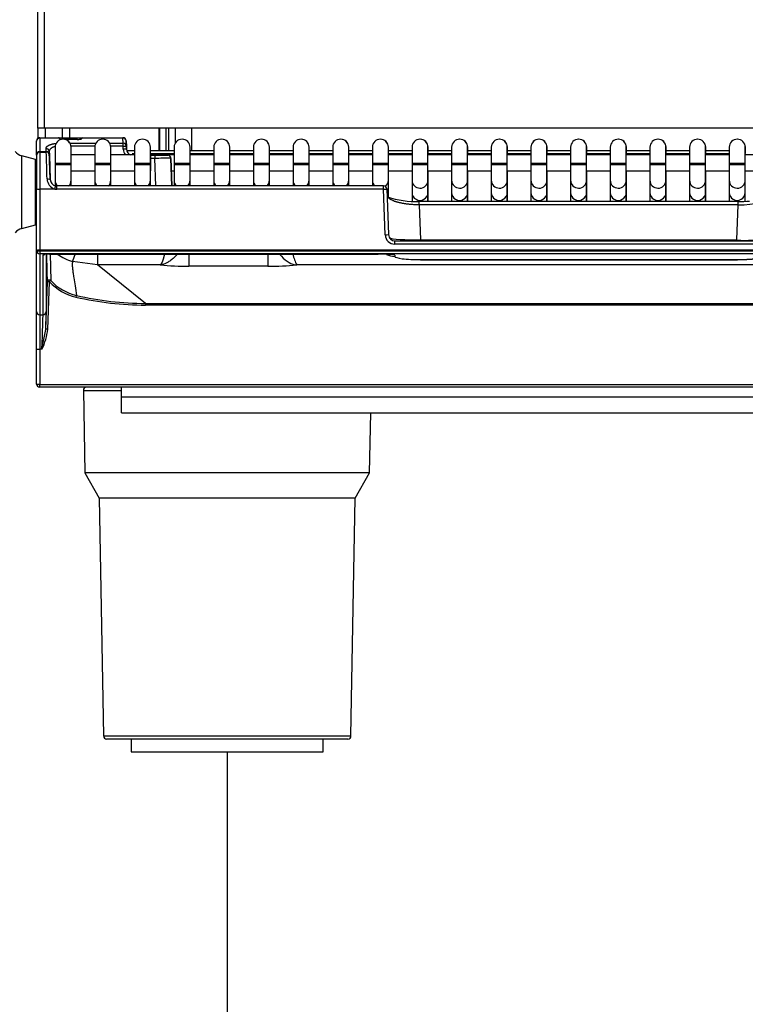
# Model space of a CAD drawing. Header units: millimetres. Extents: x -40 to 419, y 0 to 295.
# Tile 27 of 85: x 109 to 120, y 176 to 191. Entities that reach past the tile are written whole.
import ezdxf
from ezdxf.enums import TextEntityAlignment as Align

# ---------------------------------------------------------------- set-up
doc = ezdxf.new("R2010")
doc.units = ezdxf.units.MM
doc.layers.add('BW4C_TWINTOWER_H', color=7, linetype='Continuous')
doc.layers.add('Standard', color=7, linetype='Continuous')
doc.styles.add('SEACAD_Arial', font='arial.ttf')
doc.dimstyles.new('ISO_(mm)', dxfattribs={"dimtxt": 3, "dimasz": 3, "dimexe": 1.5, "dimexo": 0, "dimgap": 0.75, "dimtad": 1, "dimdec": 0, "dimlfac": 10, "dimtxsty": 'SEACAD_Arial', "dimblk1": '_SE_FILLED', "dimblk2": '_SE_FILLED', "dimsah": 1, "dimcen": 1.5, "dimadec": 0, "dimazin": 0, "dimtfac": 0.5, "dimtmove": 0, "dimatfit": 3, "dimfxl": 1, "dimarcsym": 0})

# ---------------------------------------------------------------- blocks, each defined once
blk = doc.blocks.new('SE1')
at = {"layer": 'BW4C_TWINTOWER_H', "color": 7, "linetype": 'Continuous'}
for p, q in [((109.106, 189.654), (109.106, 228.104)), ((109.206, 228.104), (109.206, 189.654)), ((109.106, 189.654), (109.106, 189.495)), ((109.206, 189.654), (109.106, 189.654)), ((125.746, 189.654), (109.206, 189.654)), ((109.226, 189.504), (109.226, 189.654)), ((109.486, 189.654), (109.486, 189.504)), ((109.606, 189.504), (109.606, 189.654)), ((110.998, 189.654), (110.998, 189.304)), ((111.006, 189.654), (111.006, 189.304)), ((111.114, 189.304), (111.114, 189.654)), ((111.156, 189.304), (111.156, 189.654)), ((111.256, 189.423), (111.256, 189.654)), ((111.506, 189.654), (111.506, 189.304)), ((109.136, 189.504), (109.43, 189.504)), ((109.136, 189.504), (109.136, 189.497)), ((109.136, 189.497), (109.136, 189.287)), ((109.43, 189.497), (109.136, 189.497)), ((109.43, 189.497), (109.43, 189.504)), ((109.43, 189.496), (109.43, 189.497)), ((109.455, 189.504), (109.49, 189.504)), ((109.49, 189.504), (109.722, 189.504)), ((109.501, 189.479), (109.5, 189.479)), ((109.721, 189.475), (109.534, 189.475)), ((109.721, 189.473), (109.541, 189.473)), ((109.721, 189.473), (109.722, 189.474)), ((109.722, 189.474), (109.721, 189.474)), ((109.722, 189.504), (109.802, 189.504)), ((109.722, 189.474), (109.722, 189.504)), ((109.802, 189.503), (109.8, 189.497)), ((110.437, 189.497), (109.8, 189.497)), ((109.802, 189.504), (110.437, 189.504)), ((109.802, 189.504), (109.802, 189.503)), ((110.121, 189.479), (110.12, 189.479)), ((110.187, 189.504), (110.187, 189.504)), ((110.437, 189.497), (110.437, 189.504)), ((110.44, 189.416), (110.437, 189.497)), ((110.741, 189.479), (110.74, 189.479)), ((111.361, 189.479), (111.36, 189.479)), ((111.981, 189.479), (111.98, 189.479)), ((112.601, 189.479), (112.6, 189.479)), ((113.221, 189.479), (113.22, 189.479)), ((113.841, 189.479), (113.84, 189.479)), ((114.461, 189.479), (114.46, 189.479)), ((115.081, 189.479), (115.08, 189.479)), ((115.701, 189.479), (115.7, 189.479)), ((116.321, 189.479), (116.32, 189.479)), ((116.941, 189.479), (116.94, 189.479)), ((117.561, 189.479), (117.56, 189.479)), ((118.181, 189.479), (118.18, 189.479)), ((118.801, 189.479), (118.8, 189.479)), ((119.421, 189.479), (119.42, 189.479)), ((120.041, 189.479), (120.04, 189.479)), ((109.086, 189.451), (109.086, 189.454)), ((109.086, 189.24), (109.086, 189.451)), ((109.237, 189.287), (109.235, 189.335)), ((109.375, 189.355), (109.375, 189.104)), ((109.609, 189.416), (110.012, 189.416)), ((109.996, 189.37), (109.625, 189.37)), ((109.995, 189.355), (109.995, 189.104)), ((110.229, 189.416), (110.44, 189.416)), ((110.44, 189.37), (110.245, 189.37)), ((110.44, 189.37), (110.44, 189.416)), ((110.44, 189.37), (110.49, 189.371)), ((110.442, 189.324), (110.44, 189.37)), ((110.492, 189.326), (110.442, 189.324)), ((110.487, 189.456), (110.487, 189.452)), ((110.487, 189.456), (110.487, 189.456)), ((110.492, 189.326), (110.487, 189.456)), ((110.487, 189.452), (110.49, 189.371)), ((110.49, 189.371), (110.492, 189.326)), ((110.492, 189.326), (110.492, 189.326)), ((110.615, 189.355), (110.615, 189.104)), ((110.866, 189.231), (110.866, 189.355)), ((111.235, 189.355), (111.235, 189.104)), ((111.486, 189.256), (111.486, 189.355)), ((111.855, 189.355), (111.855, 189.104)), ((112.106, 189.256), (112.106, 189.355)), ((112.475, 189.355), (112.475, 189.104)), ((112.726, 189.256), (112.726, 189.355)), ((113.095, 189.355), (113.095, 189.104)), ((113.346, 189.256), (113.346, 189.355)), ((113.715, 189.355), (113.715, 189.104)), ((113.966, 189.256), (113.966, 189.355)), ((114.335, 189.355), (114.335, 189.104)), ((114.586, 189.256), (114.586, 189.355)), ((114.955, 189.355), (114.955, 189.104)), ((115.206, 189.256), (115.206, 189.355)), ((115.575, 189.355), (115.575, 189.104)), ((115.826, 189.256), (115.826, 189.355)), ((116.195, 189.355), (116.195, 189.104)), ((116.446, 189.256), (116.446, 189.355)), ((116.815, 189.355), (116.815, 189.104)), ((117.066, 189.256), (117.066, 189.355)), ((117.435, 189.355), (117.435, 189.104)), ((117.686, 189.256), (117.686, 189.355)), ((118.055, 189.355), (118.055, 189.104)), ((118.306, 189.256), (118.306, 189.355)), ((118.675, 189.355), (118.675, 189.104)), ((118.926, 189.256), (118.926, 189.355)), ((119.295, 189.355), (119.295, 189.104)), ((119.546, 189.256), (119.546, 189.355)), ((119.915, 189.355), (119.915, 189.104)), ((120.166, 189.256), (120.166, 189.355)), ((108.854, 188.086), (108.854, 189.221)), ((109.069, 189.164), (108.854, 189.221)), ((109.069, 188.144), (109.069, 189.164)), ((109.086, 189.231), (109.086, 189.24)), ((109.136, 189.287), (109.136, 189.279)), ((109.136, 189.287), (109.237, 189.287)), ((109.135, 189.279), (109.237, 189.279)), ((109.237, 189.279), (109.237, 189.287)), ((109.237, 189.279), (109.237, 189.279)), ((109.285, 189.291), (109.287, 189.242)), ((109.301, 188.848), (109.285, 189.291)), ((109.287, 189.242), (109.287, 189.231)), ((109.287, 189.231), (109.287, 189.231)), ((109.287, 189.231), (109.301, 188.849)), ((109.995, 189.234), (109.625, 189.234)), ((110.615, 189.234), (110.245, 189.234)), ((110.495, 189.304), (110.613, 189.304)), ((110.866, 189.304), (111.235, 189.304)), ((111.235, 189.254), (110.866, 189.254)), ((110.866, 189.234), (110.866, 188.984)), ((111.235, 189.234), (110.866, 189.234)), ((110.866, 189.229), (110.937, 189.229)), ((110.937, 189.179), (110.866, 189.179)), ((110.937, 189.229), (110.937, 189.179)), ((110.937, 189.229), (111.137, 189.229)), ((110.952, 188.75), (110.937, 189.179)), ((111.187, 189.181), (111.187, 189.181)), ((111.187, 189.181), (111.202, 188.75)), ((111.202, 188.75), (111.187, 189.181)), ((111.855, 189.234), (111.485, 189.234)), ((111.486, 189.304), (111.855, 189.304)), ((111.855, 189.254), (111.486, 189.254)), ((112.475, 189.234), (112.105, 189.234)), ((112.106, 189.304), (112.475, 189.304)), ((112.475, 189.254), (112.106, 189.254)), ((113.095, 189.234), (112.725, 189.234)), ((112.726, 189.304), (113.095, 189.304)), ((113.095, 189.254), (112.726, 189.254)), ((113.715, 189.234), (113.345, 189.234)), ((113.346, 189.304), (113.715, 189.304)), ((113.715, 189.254), (113.346, 189.254)), ((114.335, 189.234), (113.965, 189.234)), ((113.966, 189.304), (114.335, 189.304)), ((114.335, 189.254), (113.966, 189.254)), ((114.955, 189.234), (114.585, 189.234)), ((114.586, 189.304), (114.955, 189.304)), ((114.955, 189.254), (114.586, 189.254)), ((115.575, 189.234), (115.205, 189.234)), ((115.206, 189.304), (115.575, 189.304)), ((115.575, 189.254), (115.206, 189.254)), ((116.195, 189.234), (115.825, 189.234)), ((115.826, 189.304), (116.195, 189.304)), ((116.195, 189.254), (115.826, 189.254)), ((116.815, 189.234), (116.445, 189.234)), ((116.446, 189.304), (116.815, 189.304)), ((116.815, 189.254), (116.446, 189.254)), ((117.435, 189.234), (117.065, 189.234)), ((117.066, 189.304), (117.435, 189.304)), ((117.435, 189.254), (117.066, 189.254)), ((118.055, 189.234), (117.685, 189.234)), ((117.686, 189.304), (118.055, 189.304)), ((118.055, 189.254), (117.686, 189.254)), ((118.675, 189.234), (118.305, 189.234)), ((118.306, 189.304), (118.675, 189.304)), ((118.675, 189.254), (118.306, 189.254)), ((119.295, 189.234), (118.925, 189.234)), ((118.926, 189.304), (119.295, 189.304)), ((119.295, 189.254), (118.926, 189.254)), ((119.915, 189.234), (119.545, 189.234)), ((119.546, 189.304), (119.915, 189.304)), ((119.915, 189.254), (119.546, 189.254)), ((120.535, 189.234), (120.165, 189.234)), ((109.375, 189.104), (109.625, 189.104)), ((109.375, 189.104), (109.375, 189.084)), ((109.375, 189.084), (109.625, 189.084)), ((109.375, 189.084), (109.375, 188.838)), ((109.625, 189.084), (109.625, 189.104)), ((109.625, 188.838), (109.625, 189.084)), ((109.995, 189.104), (110.245, 189.104)), ((109.995, 189.104), (109.995, 189.084)), ((109.995, 189.084), (110.245, 189.084)), ((109.995, 189.084), (109.995, 188.838)), ((110.245, 189.084), (110.245, 189.104)), ((110.245, 188.838), (110.245, 189.084)), ((110.615, 189.104), (110.865, 189.104)), ((110.615, 189.104), (110.615, 189.084)), ((110.615, 189.084), (110.865, 189.084)), ((110.615, 189.084), (110.615, 188.838)), ((110.865, 189.084), (110.865, 189.104)), ((110.865, 188.838), (110.865, 189.084)), ((111.235, 189.104), (111.485, 189.104)), ((111.235, 189.104), (111.235, 189.084)), ((111.235, 189.084), (111.485, 189.084)), ((111.235, 189.084), (111.235, 188.838)), ((111.485, 189.084), (111.485, 189.104)), ((111.485, 188.838), (111.485, 189.084)), ((111.855, 189.104), (112.105, 189.104)), ((111.855, 189.104), (111.855, 189.084)), ((111.855, 189.084), (112.105, 189.084)), ((111.855, 189.084), (111.855, 188.838)), ((112.105, 189.084), (112.105, 189.104)), ((112.105, 188.838), (112.105, 189.084)), ((112.475, 189.104), (112.725, 189.104)), ((112.475, 189.104), (112.475, 189.084)), ((112.475, 189.084), (112.725, 189.084)), ((112.475, 189.084), (112.475, 188.838)), ((112.725, 189.084), (112.725, 189.104)), ((112.725, 188.838), (112.725, 189.084)), ((113.095, 189.104), (113.345, 189.104)), ((113.095, 189.104), (113.095, 189.084)), ((113.095, 189.084), (113.345, 189.084)), ((113.095, 189.084), (113.095, 188.838)), ((113.345, 189.084), (113.345, 189.104)), ((113.345, 188.838), (113.345, 189.084)), ((113.715, 189.104), (113.965, 189.104)), ((113.715, 189.104), (113.715, 189.084)), ((113.715, 189.084), (113.965, 189.084)), ((113.715, 189.084), (113.715, 188.838)), ((113.965, 189.084), (113.965, 189.104)), ((113.965, 188.838), (113.965, 189.084)), ((114.335, 189.104), (114.585, 189.104)), ((114.335, 189.104), (114.335, 189.084)), ((114.335, 189.084), (114.585, 189.084)), ((114.335, 189.084), (114.335, 188.838)), ((114.585, 189.084), (114.585, 189.104)), ((114.585, 188.838), (114.585, 189.084)), ((114.955, 189.104), (115.205, 189.104)), ((114.955, 189.104), (114.955, 189.084)), ((114.955, 189.084), (115.205, 189.084)), ((114.955, 189.084), (114.955, 188.838)), ((115.205, 189.084), (115.205, 189.104)), ((115.205, 188.838), (115.205, 189.084)), ((115.575, 189.104), (115.825, 189.104)), ((115.575, 189.104), (115.575, 189.084)), ((115.575, 189.084), (115.825, 189.084)), ((115.575, 189.084), (115.575, 188.838)), ((115.825, 189.084), (115.825, 189.104)), ((115.825, 188.838), (115.825, 189.084)), ((116.195, 189.104), (116.445, 189.104)), ((116.195, 189.104), (116.195, 189.084)), ((116.195, 189.084), (116.445, 189.084)), ((116.195, 189.084), (116.195, 188.838)), ((116.445, 189.084), (116.445, 189.104)), ((116.445, 188.838), (116.445, 189.084)), ((116.815, 189.104), (117.065, 189.104)), ((116.815, 189.104), (116.815, 189.084)), ((116.815, 189.084), (117.065, 189.084)), ((116.815, 189.084), (116.815, 188.838)), ((117.065, 189.084), (117.065, 189.104)), ((117.065, 188.838), (117.065, 189.084)), ((117.435, 189.104), (117.685, 189.104)), ((117.435, 189.104), (117.435, 189.084)), ((117.435, 189.084), (117.685, 189.084)), ((117.435, 189.084), (117.435, 188.838)), ((117.685, 189.084), (117.685, 189.104)), ((117.685, 188.838), (117.685, 189.084)), ((118.055, 189.104), (118.305, 189.104)), ((118.055, 189.104), (118.055, 189.084)), ((118.055, 189.084), (118.305, 189.084)), ((118.055, 189.084), (118.055, 188.838)), ((118.305, 189.084), (118.305, 189.104)), ((118.305, 188.838), (118.305, 189.084)), ((118.675, 189.104), (118.925, 189.104)), ((118.675, 189.104), (118.675, 189.084)), ((118.675, 189.084), (118.925, 189.084)), ((118.675, 189.084), (118.675, 188.838)), ((118.925, 189.084), (118.925, 189.104)), ((118.925, 188.838), (118.925, 189.084)), ((119.295, 189.104), (119.545, 189.104)), ((119.295, 189.104), (119.295, 189.084)), ((119.295, 189.084), (119.545, 189.084)), ((119.295, 189.084), (119.295, 188.838)), ((119.545, 189.084), (119.545, 189.104)), ((119.545, 188.838), (119.545, 189.084)), ((119.915, 189.104), (120.165, 189.104)), ((119.915, 189.104), (119.915, 189.084)), ((119.915, 189.084), (120.165, 189.084)), ((119.915, 189.084), (119.915, 188.838)), ((120.165, 189.084), (120.165, 189.104)), ((120.165, 188.838), (120.165, 189.084)), ((109.625, 188.984), (109.995, 188.984)), ((110.245, 188.984), (110.615, 188.984)), ((111.194, 188.984), (111.235, 188.984)), ((111.485, 188.984), (111.855, 188.984)), ((111.486, 188.75), (111.486, 188.984)), ((112.105, 188.984), (112.475, 188.984)), ((112.106, 188.75), (112.106, 188.984)), ((112.725, 188.984), (113.095, 188.984)), ((112.726, 188.75), (112.726, 188.984)), ((113.345, 188.984), (113.715, 188.984)), ((113.346, 188.75), (113.346, 188.984)), ((113.965, 188.984), (114.335, 188.984)), ((113.966, 188.75), (113.966, 188.984)), ((114.585, 188.984), (114.955, 188.984)), ((114.586, 188.587), (114.586, 188.984)), ((115.205, 188.984), (115.575, 188.984)), ((115.206, 188.506), (115.206, 188.984)), ((115.825, 188.984), (116.195, 188.984)), ((115.826, 188.506), (115.826, 188.984)), ((116.445, 188.984), (116.815, 188.984)), ((116.446, 188.506), (116.446, 188.984)), ((117.065, 188.984), (117.435, 188.984)), ((117.066, 188.506), (117.066, 188.984)), ((117.685, 188.984), (118.055, 188.984)), ((117.686, 188.506), (117.686, 188.984)), ((118.305, 188.984), (118.675, 188.984)), ((118.306, 188.506), (118.306, 188.984)), ((118.925, 188.984), (119.295, 188.984)), ((118.926, 188.506), (118.926, 188.984)), ((119.545, 188.984), (119.915, 188.984)), ((119.546, 188.506), (119.546, 188.984)), ((120.165, 188.984), (120.535, 188.984)), ((109.085, 187.74), (109.085, 188.703)), ((109.135, 188.701), (109.135, 187.746)), ((109.372, 188.701), (109.135, 188.701)), ((109.375, 188.838), (109.375, 188.753)), ((109.382, 188.751), (109.401, 188.749)), ((114.512, 188.75), (109.399, 188.75)), ((109.401, 188.698), (109.401, 188.75)), ((114.512, 188.698), (109.401, 188.698)), ((109.625, 188.75), (109.625, 188.838)), ((109.995, 188.838), (109.995, 188.75)), ((110.245, 188.75), (110.245, 188.838)), ((110.615, 188.838), (110.615, 188.75)), ((110.865, 188.75), (110.865, 188.838)), ((111.235, 188.838), (111.235, 188.75)), ((111.485, 188.75), (111.485, 188.838)), ((111.855, 188.838), (111.855, 188.75)), ((112.105, 188.75), (112.105, 188.838)), ((112.475, 188.838), (112.475, 188.75)), ((112.725, 188.75), (112.725, 188.838)), ((113.095, 188.838), (113.095, 188.75)), ((113.345, 188.75), (113.345, 188.838)), ((113.715, 188.838), (113.715, 188.75)), ((113.965, 188.75), (113.965, 188.838)), ((114.335, 188.838), (114.335, 188.75)), ((114.512, 188.698), (114.512, 188.75)), ((114.538, 187.985), (114.512, 188.698)), ((114.562, 188.702), (114.588, 187.99)), ((114.585, 188.647), (114.585, 188.838)), ((114.955, 188.838), (114.955, 188.647)), ((115.205, 188.647), (115.205, 188.838)), ((115.575, 188.838), (115.575, 188.647)), ((115.825, 188.647), (115.825, 188.838)), ((116.195, 188.838), (116.195, 188.647)), ((116.445, 188.647), (116.445, 188.838)), ((116.815, 188.838), (116.815, 188.647)), ((117.065, 188.647), (117.065, 188.838)), ((117.435, 188.838), (117.435, 188.647)), ((117.685, 188.647), (117.685, 188.838)), ((118.055, 188.838), (118.055, 188.647)), ((118.305, 188.647), (118.305, 188.838)), ((118.675, 188.838), (118.675, 188.647)), ((118.925, 188.647), (118.925, 188.838)), ((119.295, 188.838), (119.295, 188.647)), ((119.545, 188.647), (119.545, 188.838)), ((119.915, 188.838), (119.915, 188.647)), ((120.165, 188.647), (120.165, 188.838)), ((114.585, 188.595), (114.585, 188.647)), ((114.955, 188.647), (114.955, 188.51)), ((115.205, 188.508), (115.205, 188.647)), ((115.575, 188.647), (115.575, 188.506)), ((115.825, 188.508), (115.825, 188.647)), ((116.195, 188.647), (116.195, 188.506)), ((116.445, 188.508), (116.445, 188.647)), ((116.815, 188.647), (116.815, 188.506)), ((117.065, 188.508), (117.065, 188.647)), ((117.435, 188.647), (117.435, 188.506)), ((117.685, 188.508), (117.685, 188.647)), ((118.055, 188.647), (118.055, 188.506)), ((118.305, 188.508), (118.305, 188.647)), ((118.675, 188.647), (118.675, 188.506)), ((118.925, 188.508), (118.925, 188.647)), ((119.295, 188.647), (119.295, 188.506)), ((119.545, 188.508), (119.545, 188.647)), ((119.915, 188.647), (119.915, 188.506)), ((120.165, 188.516), (120.165, 188.647)), ((120.052, 188.506), (115.061, 188.506)), ((115.069, 188.453), (115.069, 188.506)), ((115.069, 188.453), (115.088, 187.906)), ((120.052, 188.453), (115.069, 188.453)), ((120.033, 187.906), (120.052, 188.453)), ((120.052, 188.453), (120.052, 188.506)), ((108.854, 188.086), (109.069, 188.144)), ((114.687, 187.891), (120.434, 187.891)), ((114.687, 187.839), (114.687, 187.891)), ((120.434, 187.839), (114.687, 187.839)), ((115.088, 187.906), (115.088, 187.891)), ((115.088, 187.906), (120.033, 187.906)), ((109.086, 186.787), (109.085, 187.74)), ((109.085, 187.74), (109.085, 187.74)), ((125.985, 187.746), (109.135, 187.746)), ((109.135, 187.746), (109.135, 187.734)), ((109.135, 187.734), (125.985, 187.734)), ((109.135, 187.734), (109.135, 187.69)), ((125.985, 187.69), (109.135, 187.69)), ((109.135, 187.69), (109.136, 186.737)), ((109.187, 186.737), (109.187, 187.672)), ((109.237, 187.682), (109.237, 186.785)), ((109.288, 187.684), (109.288, 187.684)), ((109.288, 187.684), (114.425, 187.684)), ((109.288, 187.684), (114.425, 187.684)), ((109.297, 187.685), (109.307, 187.269)), ((110.038, 187.682), (110.038, 187.514)), ((111.468, 187.68), (111.468, 187.496)), ((112.703, 187.68), (112.703, 187.496)), ((114.686, 187.67), (114.686, 187.649)), ((110.038, 187.514), (109.649, 187.568)), ((111.017, 187.514), (110.038, 187.514)), ((110.79, 186.914), (110.038, 187.514)), ((112.703, 187.496), (111.468, 187.496)), ((121.967, 187.514), (113.154, 187.514)), ((115.089, 187.596), (115.089, 187.598)), ((115.089, 187.598), (120.032, 187.598)), ((115.089, 187.596), (120.041, 187.596)), ((120.032, 187.596), (120.032, 187.598)), ((120.032, 187.598), (120.032, 187.598)), ((109.229, 186.506), (109.255, 187.25)), ((109.285, 187.252), (109.259, 186.508)), ((110.79, 186.914), (110.79, 186.887)), ((110.79, 186.914), (124.331, 186.914)), ((124.331, 186.887), (110.79, 186.887)), ((109.086, 186.203), (109.086, 186.787)), ((109.136, 186.737), (109.187, 186.737)), ((109.136, 186.737), (109.136, 186.197)), ((109.169, 186.197), (109.229, 186.506)), ((109.086, 185.654), (109.086, 186.203)), ((109.169, 186.197), (109.136, 186.197)), ((109.136, 186.197), (109.136, 185.649)), ((109.086, 185.653), (109.086, 185.654)), ((109.086, 185.654), (109.086, 185.654)), ((109.136, 185.649), (109.136, 185.648)), ((109.136, 185.648), (125.985, 185.648)), ((109.136, 185.604), (109.136, 185.648)), ((125.985, 185.604), (109.136, 185.604)), ((109.187, 185.604), (109.187, 185.604)), ((109.499, 185.604), (109.499, 185.604)), ((109.817, 185.553), (110.416, 185.553)), ((109.817, 185.553), (109.84, 184.264)), ((110.035, 185.604), (110.035, 185.604)), ((110.035, 185.604), (110.035, 185.604)), ((110.416, 185.455), (110.416, 185.604)), ((110.416, 185.455), (110.416, 185.453)), ((110.416, 185.455), (124.796, 185.455)), ((110.416, 185.204), (110.416, 185.453)), ((110.416, 185.453), (124.796, 185.453)), ((110.416, 185.204), (124.796, 185.204)), ((114.293, 184.264), (114.309, 185.204)), ((114.293, 184.264), (109.84, 184.264)), ((109.84, 184.264), (110.066, 183.871)), ((114.066, 183.871), (114.293, 184.264)), ((114.066, 183.871), (110.066, 183.871)), ((110.066, 183.871), (110.131, 180.153)), ((114.001, 180.153), (114.066, 183.871)), ((110.131, 180.153), (114.001, 180.153)), ((113.951, 180.104), (110.181, 180.104)), ((110.566, 180.104), (110.566, 179.904)), ((113.566, 179.904), (113.566, 180.104)), ((110.566, 179.904), (113.566, 179.904))]:
    blk.add_line(p, q, dxfattribs=at)
for centre, radius, start, end in [((109.136, 189.454), 0.05, 90, 180), ((109.5, 189.354), 0.125, 90, 179.8526), ((109.5, 189.354), 0.125, 90, 179.8236), ((109.43, 189.474), 0.03, 4.164, 90), ((109.43, 189.474), 0.03, 2.0076, 90), ((109.5, 189.354), 0.125, 1.8267, 90), ((109.501, 189.354), 0.125, 0, 90), ((109.726, 189.604), 0.13, 267.8172, 291.5638), ((109.802, 189.474), 0.03, 90, 161.698), ((109.795, 189.474), 0.0231, 156.2318, 157.0939), ((110.12, 189.354), 0.125, 90, 179.8526), ((110.12, 189.354), 0.125, 90, 179.8236), ((110.12, 189.354), 0.125, 0, 90), ((110.121, 189.354), 0.125, 0, 90), ((110.437, 189.454), 0.05, 2.0076, 90), ((110.437, 189.454), 0.05, 2.0076, 90), ((110.74, 189.354), 0.125, 90, 179.8526), ((110.74, 189.354), 0.125, 90, 179.8236), ((110.74, 189.354), 0.125, 0, 90), ((110.741, 189.354), 0.125, 0.1771, 90), ((110.741, 189.354), 0.125, 0.2066, 90.0002), ((111.36, 189.354), 0.125, 90, 179.8526), ((111.36, 189.354), 0.125, 90, 179.8236), ((111.36, 189.354), 0.125, 0, 90), ((111.361, 189.354), 0.125, 0.1771, 90), ((111.361, 189.354), 0.125, 0.2066, 90.0002), ((111.98, 189.354), 0.125, 90, 179.8526), ((111.98, 189.354), 0.125, 90, 179.8236), ((111.98, 189.354), 0.125, 0, 90), ((111.981, 189.354), 0.125, 0.1771, 90), ((111.981, 189.354), 0.125, 0.2066, 90.0002), ((112.6, 189.354), 0.125, 90, 179.8526), ((112.6, 189.354), 0.125, 90, 179.8236), ((112.6, 189.354), 0.125, 0, 90), ((112.601, 189.354), 0.125, 0.1771, 90), ((112.601, 189.354), 0.125, 0.2066, 90.0002), ((113.22, 189.354), 0.125, 90, 179.8526), ((113.22, 189.354), 0.125, 90, 179.8236), ((113.22, 189.354), 0.125, 0, 90), ((113.221, 189.354), 0.125, 0.1771, 90), ((113.221, 189.354), 0.125, 0.2066, 90.0002), ((113.84, 189.354), 0.125, 90, 179.8526), ((113.84, 189.354), 0.125, 90, 179.8236), ((113.84, 189.354), 0.125, 0, 90), ((113.841, 189.354), 0.125, 0.1771, 90), ((113.841, 189.354), 0.125, 0.2066, 90.0002), ((114.46, 189.354), 0.125, 90, 179.8526), ((114.46, 189.354), 0.125, 90, 179.8236), ((114.46, 189.354), 0.125, 0, 90), ((114.461, 189.354), 0.125, 0.1771, 90), ((114.461, 189.354), 0.125, 0.2066, 90.0002), ((115.08, 189.354), 0.125, 90, 179.8526), ((115.08, 189.354), 0.125, 90, 179.8236), ((115.08, 189.354), 0.125, 0, 90), ((115.081, 189.354), 0.125, 0.1771, 90), ((115.081, 189.354), 0.125, 0.2066, 90.0002), ((115.7, 189.354), 0.125, 90, 179.8526), ((115.7, 189.354), 0.125, 90, 179.8236), ((115.7, 189.354), 0.125, 0, 90), ((115.701, 189.354), 0.125, 0.1771, 90), ((115.701, 189.354), 0.125, 0.2066, 90.0002), ((116.32, 189.354), 0.125, 90, 179.8526), ((116.32, 189.354), 0.125, 90, 179.8236), ((116.32, 189.354), 0.125, 0, 90), ((116.321, 189.354), 0.125, 0.1771, 90), ((116.321, 189.354), 0.125, 0.2066, 90.0002), ((116.94, 189.354), 0.125, 90, 179.8526), ((116.94, 189.354), 0.125, 90, 179.8236), ((116.94, 189.354), 0.125, 0, 90), ((116.941, 189.354), 0.125, 0.1771, 90), ((116.941, 189.354), 0.125, 0.2066, 90.0002), ((117.56, 189.354), 0.125, 90, 179.8526), ((117.56, 189.354), 0.125, 90, 179.8236), ((117.56, 189.354), 0.125, 0, 90), ((117.561, 189.354), 0.125, 0.1771, 90), ((117.561, 189.354), 0.125, 0.2066, 90), ((118.18, 189.354), 0.125, 90, 179.8526), ((118.18, 189.354), 0.125, 90, 179.8236), ((118.18, 189.354), 0.125, 0, 90), ((118.181, 189.354), 0.125, 0.1771, 90), ((118.181, 189.354), 0.125, 0.2066, 90), ((118.8, 189.354), 0.125, 90, 179.8526), ((118.8, 189.354), 0.125, 90, 179.8236), ((118.8, 189.354), 0.125, 0, 90), ((118.801, 189.354), 0.125, 0.1771, 90), ((118.801, 189.354), 0.125, 0.2066, 90), ((119.42, 189.354), 0.125, 90, 179.8526), ((119.42, 189.354), 0.125, 90, 179.8236), ((119.42, 189.354), 0.125, 0, 90), ((119.421, 189.354), 0.125, 0.1771, 90), ((119.421, 189.354), 0.125, 0.2066, 90), ((120.04, 189.354), 0.125, 90, 179.8526), ((120.04, 189.354), 0.125, 90, 179.8236), ((120.04, 189.354), 0.125, 0, 90), ((120.041, 189.354), 0.125, 0.1771, 90), ((120.041, 189.354), 0.125, 0.2066, 90), ((109.237, 189.287), 0.0481, 4.1522, 92.3291), ((110.592, 189.329), 0.15, 182.0076, 219.2965), ((110.592, 189.329), 0.1, 182.0086, 251.9764), ((110.592, 189.329), 0.1, 182.0076, 251.8051), ((108.906, 189.414), 0.2, 218.9689, 255), ((109.056, 189.115), 0.05, 54.0496, 75), ((109.135, 189.229), 0.05, 90, 180), ((45.64, 187.05), 63.636, 1.62848, 2.00754), ((109.237, 189.229), 0.05, 2, 90), ((109.237, 189.229), 0.05, 2, 90), ((110.714, 209.858), 20.603, 269.626, 269.7249), ((111.242, 163.449), 25.733, 90.1229, 90.6797), ((111.137, 189.179), 0.05, 2.0076, 90), ((111.137, 189.179), 0.05, 2.0076, 90), ((111.142, 189.187), 0.0411, 352.5963, 70.7348), ((109.417, 188.861), 0.166, 180.7007, 254.4217), ((109.406, 188.853), 0.106, 182.5719, 256.6622), ((108.811, 188.836), 0.577, 346.4486, 351.646), ((114.512, 188.7), 0.05, 2.0271, 90), ((115.038, 190.028), 1.523, 252.1957, 271.1514), ((108.906, 187.893), 0.2, 105, 141.0311), ((109.056, 188.192), 0.05, 285, 306.0135), ((114.542, 188.222), 0.236, 268.9542, 281.1347), ((114.688, 187.99), 0.151, 181.6321, 269.6278), ((114.689, 187.992), 0.101, 181.3303, 269.3197), ((120.173, 189.275), 1.376, 264.128, 284.7481), ((41.328, 185.965), 67.94, 1.08325, 1.44886), ((109.881, 188.357), 0.822, 235.5165, 253.6086), ((105.92, 189.047), 4.012, 338.3655, 340.0579), ((114.05, 187.955), 0.998, 195.895, 206.2046), ((114.385, 184.598), 3.087, 84.3894, 89.2501), ((111.435, 192.257), 4.761, 264.9625, 270.3907), ((112.736, 192.257), 4.761, 269.6093, 275.0376), ((109.358, 187.181), 0.102, 120.1661, 135.7256), ((109.89, 187.819), 0.828, 223.1359, 256.9131), ((109.9, 187.833), 0.818, 223.5364, 256.4824), ((110.791, 191.7), 4.813, 256.9223, 269.9899), ((110.792, 191.7), 4.786, 256.9251, 269.9835), ((108.336, 186.608), 0.929, 333.7829, 353.873), ((109.136, 185.654), 0.05, 182.0076, 270), ((109.867, 185.554), 0.05, 90, 181), ((110.181, 180.154), 0.05, 181, 270), ((113.951, 180.154), 0.05, 270, 359)]:
    blk.add_arc(centre, radius, start, end, dxfattribs=at)
for centre, major_axis, ratio, start_param, end_param in [((109.136, 189.451), (-0.05, 0), 0.927184, 4.7124, 6.283185), ((109.43, 189.469), (-0.03, -0.0011), 0.927104, 3.379325, 4.679912), ((109.722, 189.504), (0.0801, 0.0003), 0.387539, 4.699296, 6.062536), ((109.721, 189.445), (0, -0.03), 0.002046, 3.141593, 3.525566), ((109.8, 189.469), (0.026, -0.0149), 0.906526, 2.049964, 3.641768), ((110.437, 189.451), (-0.05, -0.0018), 0.927104, 3.141593, 4.679912), ((110.44, 189.37), (-0.05, -0.0018), 0.927104, 3.141593, 4.679912), ((109.085, 188.729), (0, -0.5), 0.000004, 3.141593, 4.764749), ((109.136, 189.24), (0.05, 0), 0.927184, 1.570807, 3.141604), ((109.135, 188.729), (0, 0.55), 0.000004, 0, 1.623156), ((109.237, 189.24), (0.05, 0.0017), 0.927105, 0.000011, 1.538443), ((109.135, 188.703), (0.05, 0), 0.052336, 3.141589, 4.712385), ((109.4, 188.855), (0.005, -0.157), 0.95232, 6.062475, 6.254555), ((109.5, 188.838), (-0.125, 0), 0.984808, 0, 0.794806), ((109.5, 188.838), (-0.125, 0), 0.984808, 2.346739, 3.138293), ((110.12, 188.838), (-0.125, 0), 0.984808, 0, 0.794806), ((110.12, 188.838), (-0.125, 0), 0.984808, 2.346739, 3.138293), ((110.74, 188.838), (-0.125, 0), 0.984808, 0, 0.794806), ((110.74, 188.838), (-0.125, 0), 0.984808, 2.346739, 3.138293), ((111.36, 188.838), (-0.125, 0), 0.984808, 0, 0.794806), ((111.36, 188.838), (-0.125, 0), 0.984808, 2.346739, 3.138293), ((111.98, 188.838), (-0.125, 0), 0.984808, 0, 0.794806), ((111.98, 188.838), (-0.125, 0), 0.984808, 2.346739, 3.138293), ((112.6, 188.838), (-0.125, 0), 0.984808, 0, 0.794806), ((112.6, 188.838), (-0.125, 0), 0.984808, 2.346739, 3.138293), ((113.22, 188.838), (-0.125, 0), 0.984808, 0, 0.794806), ((113.22, 188.838), (-0.125, 0), 0.984808, 2.346739, 3.138293), ((113.84, 188.838), (-0.125, 0), 0.984808, 0, 0.794806), ((113.84, 188.838), (-0.125, 0), 0.984808, 2.346739, 3.138293), ((114.46, 188.838), (-0.125, 0), 0.984808, 0, 0.794806), ((114.512, 188.7), (-0.05, -0.0018), 0.052303, 1.568941, 3.151214), ((114.46, 188.838), (-0.125, 0), 0.984808, 2.251371, 3.138293), ((115.08, 188.838), (-0.125, 0), 0.984808, 0, 3.138293), ((115.7, 188.838), (-0.125, 0), 0.984808, 0, 3.138293), ((116.32, 188.838), (-0.125, 0), 0.984808, 0, 3.138293), ((116.94, 188.838), (-0.125, 0), 0.984808, 0, 3.138293), ((117.56, 188.838), (-0.125, 0), 0.984808, 0, 3.138293), ((118.18, 188.838), (-0.125, 0), 0.984808, 0, 3.138293), ((118.8, 188.838), (-0.125, 0), 0.984808, 0, 3.138293), ((119.42, 188.838), (-0.125, 0), 0.984808, 0, 3.138293), ((120.04, 188.838), (-0.125, 0), 0.984808, 0, 3.138293), ((114.46, 188.647), (-0.125, 0), 0.984808, 2.664457, 3.141593), ((115.08, 188.647), (-0.125, 0), 0.984808, 0, 3.141593), ((115.7, 188.647), (-0.125, 0), 0.984808, 0, 3.141593), ((116.32, 188.647), (-0.125, 0), 0.984808, 0, 3.141593), ((116.94, 188.647), (-0.125, 0), 0.984808, 0, 3.141593), ((117.56, 188.647), (-0.125, 0), 0.984808, 0, 3.141593), ((118.18, 188.647), (-0.125, 0), 0.984808, 0, 3.141593), ((118.8, 188.647), (-0.125, 0), 0.984808, 0, 3.141593), ((119.42, 188.647), (-0.125, 0), 0.984808, 0, 3.141593), ((120.04, 188.647), (-0.125, 0), 0.984808, 0, 3.141593), ((120.058, 188.606), (0.5, 0.004), 0.304247, 4.697301, 6.160809), ((120.058, 188.654), (-0.55, -0.002), 0.27193, 1.558407, 1.892975), ((115.086, 187.95), (0.5, 0.003), 0.088528, 3.341652, 4.716787), ((109.135, 187.74), (-0.05, 0), 0.1256, 4.712393, 6.283185), ((109.135, 187.74), (0.05, 0), 0.123749, 1.570801, 3.141597), ((109.135, 187.74), (-0.05, 0), 0.121869, 0, 1.570792), ((109.135, 187.74), (0.05, 0), 0.992546, 3.141559, 4.712355), ((109.287, 187.672), (-0.1, 0), 0.123668, 4.706101, 6.283093), ((109.187, 187.721), (-0.05, 0), 0.992546, 1.570763, 2.169382), ((114.686, 187.947), (0.3, -0.013), 0.992533, 4.312942, 4.754455), ((115.086, 187.648), (0.4, 0), 0.125516, 3.136408, 4.721117), ((109.285, 187.249), (-0.03, 0.001), 0.121796, 4.716636, 6.2788), ((109.702, 187.008), (0.0068, 0.0292), 0.027679, 0.077527, 1.451785), ((109.136, 186.787), (0.05, 0), 0.992546, 3.141559, 4.712355), ((109.163, 186.122), (0.024, 0.62), 0.004699, -1.448443, -0.121993), ((109.187, 186.787), (0.05, 0), 0.992546, 4.712355, 6.247465), ((109.213, 186.12), (0.024, 0.67), 0.00435, -0.956973, -0.122019), ((109.136, 186.203), (0.05, 0), 0.121869, 3.141588, 4.712385), ((109.136, 185.655), (-0.05, -0.0009), 0.121832, 0.002131, 1.568657), ((109.136, 185.654), (0.05, 0.0018), 0.121796, 3.141589, 4.708115)]:
    blk.add_ellipse(centre, major_axis=major_axis, ratio=ratio, start_param=start_param, end_param=end_param, dxfattribs=at)
for points, degree, knots in [([(109.235, 189.335), (109.235, 189.351), (109.249, 189.366), (109.264, 189.381), (109.292, 189.392), (109.32, 189.404), (109.356, 189.41), (109.374, 189.413), (109.393, 189.414), (109.394, 189.414), (109.394, 189.414)], 2, [0, 0, 0, 0.25, 0.25, 0.5, 0.5, 0.75, 0.75, 0.875, 0.875, 0.875791, 0.875791, 0.875791]), ([(109.378, 189.365), (109.378, 189.365), (109.373, 189.364), (109.366, 189.362), (109.355, 189.359), (109.345, 189.355), (109.336, 189.352), (109.326, 189.347), (109.316, 189.341), (109.307, 189.333), (109.298, 189.325), (109.291, 189.314), (109.286, 189.303), (109.285, 189.295), (109.285, 189.291)], 3, [0.2228144, 0.2228144, 0.2228144, 0.2228144, 0.2313087, 0.2793501, 0.3281524, 0.3777813, 0.4282993, 0.4797658, 0.5457411, 0.6199201, 0.7023842, 0.7931919, 0.8923864, 1, 1, 1, 1]), ([(109.625, 189.104), (109.625, 189.125), (109.625, 189.171), (109.625, 189.249), (109.625, 189.316), (109.625, 189.345), (109.625, 189.353), (109.625, 189.354), (109.625, 189.354), (109.625, 189.354), (109.625, 189.354), (109.625, 189.354)], 3, [0, 0, 0, 0, 0.0951102, 0.2533694, 0.4139874, 0.5747168, 0.6209485, 0.6440726, 0.6556353, 0.6614166, 0.6617686, 0.6617686, 0.6617686, 0.6617686]), ([(110.245, 189.104), (110.245, 189.125), (110.245, 189.171), (110.245, 189.249), (110.245, 189.316), (110.245, 189.345), (110.245, 189.353), (110.245, 189.354), (110.245, 189.354), (110.245, 189.354), (110.245, 189.354), (110.245, 189.354)], 3, [0, 0, 0, 0, 0.0951102, 0.2533694, 0.4139874, 0.5747168, 0.6209485, 0.6440726, 0.6556353, 0.6614166, 0.6617686, 0.6617686, 0.6617686, 0.6617686]), ([(110.865, 189.104), (110.865, 189.125), (110.865, 189.171), (110.865, 189.249), (110.865, 189.316), (110.865, 189.345), (110.865, 189.353), (110.865, 189.354), (110.865, 189.354), (110.865, 189.354), (110.865, 189.354), (110.865, 189.354)], 3, [0, 0, 0, 0, 0.0951102, 0.2533694, 0.4139874, 0.5747168, 0.6209485, 0.6440726, 0.6556353, 0.6614166, 0.6617686, 0.6617686, 0.6617686, 0.6617686]), ([(111.485, 189.104), (111.485, 189.125), (111.485, 189.171), (111.485, 189.249), (111.485, 189.316), (111.485, 189.345), (111.485, 189.353), (111.485, 189.354), (111.485, 189.354), (111.485, 189.354), (111.485, 189.354), (111.485, 189.354)], 3, [0, 0, 0, 0, 0.0951102, 0.2533694, 0.4139874, 0.5747168, 0.6209485, 0.6440726, 0.6556353, 0.6614166, 0.6617686, 0.6617686, 0.6617686, 0.6617686]), ([(112.105, 189.104), (112.105, 189.125), (112.105, 189.171), (112.105, 189.249), (112.105, 189.316), (112.105, 189.345), (112.105, 189.353), (112.105, 189.354), (112.105, 189.354), (112.105, 189.354), (112.105, 189.354), (112.105, 189.354)], 3, [0, 0, 0, 0, 0.0951102, 0.2533694, 0.4139874, 0.5747168, 0.6209485, 0.6440726, 0.6556353, 0.6614166, 0.6617686, 0.6617686, 0.6617686, 0.6617686]), ([(112.725, 189.104), (112.725, 189.125), (112.725, 189.171), (112.725, 189.249), (112.725, 189.316), (112.725, 189.345), (112.725, 189.353), (112.725, 189.354), (112.725, 189.354), (112.725, 189.354), (112.725, 189.354), (112.725, 189.354)], 3, [0, 0, 0, 0, 0.0951102, 0.2533694, 0.4139874, 0.5747168, 0.6209485, 0.6440726, 0.6556353, 0.6614166, 0.6617686, 0.6617686, 0.6617686, 0.6617686]), ([(113.345, 189.104), (113.345, 189.125), (113.345, 189.171), (113.345, 189.249), (113.345, 189.316), (113.345, 189.345), (113.345, 189.353), (113.345, 189.354), (113.345, 189.354), (113.345, 189.354), (113.345, 189.354), (113.345, 189.354)], 3, [0, 0, 0, 0, 0.0951102, 0.2533694, 0.4139874, 0.5747168, 0.6209485, 0.6440726, 0.6556353, 0.6614166, 0.6617686, 0.6617686, 0.6617686, 0.6617686]), ([(113.965, 189.104), (113.965, 189.125), (113.965, 189.171), (113.965, 189.249), (113.965, 189.316), (113.965, 189.345), (113.965, 189.353), (113.965, 189.354), (113.965, 189.354), (113.965, 189.354), (113.965, 189.354), (113.965, 189.354)], 3, [0, 0, 0, 0, 0.0951102, 0.2533694, 0.4139874, 0.5747168, 0.6209485, 0.6440726, 0.6556353, 0.6614166, 0.6617686, 0.6617686, 0.6617686, 0.6617686]), ([(114.585, 189.104), (114.585, 189.125), (114.585, 189.171), (114.585, 189.249), (114.585, 189.316), (114.585, 189.345), (114.585, 189.353), (114.585, 189.354), (114.585, 189.354), (114.585, 189.354), (114.585, 189.354), (114.585, 189.354)], 3, [0, 0, 0, 0, 0.0951102, 0.2533694, 0.4139874, 0.5747168, 0.6209485, 0.6440726, 0.6556353, 0.6614166, 0.6617686, 0.6617686, 0.6617686, 0.6617686]), ([(115.205, 189.104), (115.205, 189.125), (115.205, 189.171), (115.205, 189.249), (115.205, 189.316), (115.205, 189.345), (115.205, 189.353), (115.205, 189.354), (115.205, 189.354), (115.205, 189.354), (115.205, 189.354), (115.205, 189.354)], 3, [0, 0, 0, 0, 0.0951102, 0.2533694, 0.4139874, 0.5747168, 0.6209485, 0.6440726, 0.6556353, 0.6614166, 0.6617686, 0.6617686, 0.6617686, 0.6617686]), ([(115.825, 189.104), (115.825, 189.125), (115.825, 189.171), (115.825, 189.249), (115.825, 189.316), (115.825, 189.345), (115.825, 189.353), (115.825, 189.354), (115.825, 189.354), (115.825, 189.354), (115.825, 189.354), (115.825, 189.354)], 3, [0, 0, 0, 0, 0.0951102, 0.2533694, 0.4139874, 0.5747168, 0.6209485, 0.6440726, 0.6556353, 0.6614166, 0.6617686, 0.6617686, 0.6617686, 0.6617686]), ([(116.445, 189.104), (116.445, 189.125), (116.445, 189.171), (116.445, 189.249), (116.445, 189.316), (116.445, 189.345), (116.445, 189.353), (116.445, 189.354), (116.445, 189.354), (116.445, 189.354), (116.445, 189.354), (116.445, 189.354)], 3, [0, 0, 0, 0, 0.0951102, 0.2533694, 0.4139874, 0.5747168, 0.6209485, 0.6440726, 0.6556353, 0.6614166, 0.6617686, 0.6617686, 0.6617686, 0.6617686]), ([(117.065, 189.104), (117.065, 189.125), (117.065, 189.171), (117.065, 189.249), (117.065, 189.316), (117.065, 189.345), (117.065, 189.353), (117.065, 189.354), (117.065, 189.354), (117.065, 189.354), (117.065, 189.354), (117.065, 189.354)], 3, [0, 0, 0, 0, 0.0951102, 0.2533694, 0.4139874, 0.5747168, 0.6209485, 0.6440726, 0.6556353, 0.6614166, 0.6617686, 0.6617686, 0.6617686, 0.6617686]), ([(117.685, 189.104), (117.685, 189.125), (117.685, 189.171), (117.685, 189.249), (117.685, 189.316), (117.685, 189.345), (117.685, 189.353), (117.685, 189.354), (117.685, 189.354), (117.685, 189.354), (117.685, 189.354), (117.685, 189.354)], 3, [0, 0, 0, 0, 0.0951102, 0.2533694, 0.4139874, 0.5747168, 0.6209485, 0.6440726, 0.6556353, 0.6614166, 0.6617686, 0.6617686, 0.6617686, 0.6617686]), ([(118.305, 189.104), (118.305, 189.125), (118.305, 189.171), (118.305, 189.249), (118.305, 189.316), (118.305, 189.345), (118.305, 189.353), (118.305, 189.354), (118.305, 189.354), (118.305, 189.354), (118.305, 189.354), (118.305, 189.354)], 3, [0, 0, 0, 0, 0.0951102, 0.2533694, 0.4139874, 0.5747168, 0.6209485, 0.6440726, 0.6556353, 0.6614166, 0.6617686, 0.6617686, 0.6617686, 0.6617686]), ([(118.925, 189.104), (118.925, 189.125), (118.925, 189.171), (118.925, 189.249), (118.925, 189.316), (118.925, 189.345), (118.925, 189.353), (118.925, 189.354), (118.925, 189.354), (118.925, 189.354), (118.925, 189.354), (118.925, 189.354)], 3, [0, 0, 0, 0, 0.0951102, 0.2533694, 0.4139874, 0.5747168, 0.6209485, 0.6440726, 0.6556353, 0.6614166, 0.6617686, 0.6617686, 0.6617686, 0.6617686]), ([(119.545, 189.104), (119.545, 189.125), (119.545, 189.171), (119.545, 189.249), (119.545, 189.316), (119.545, 189.345), (119.545, 189.353), (119.545, 189.354), (119.545, 189.354), (119.545, 189.354), (119.545, 189.354), (119.545, 189.354)], 3, [0, 0, 0, 0, 0.0951102, 0.2533694, 0.4139874, 0.5747168, 0.6209485, 0.6440726, 0.6556353, 0.6614166, 0.6617686, 0.6617686, 0.6617686, 0.6617686]), ([(120.165, 189.104), (120.165, 189.125), (120.165, 189.171), (120.165, 189.249), (120.165, 189.316), (120.165, 189.345), (120.165, 189.353), (120.165, 189.354), (120.165, 189.354), (120.165, 189.354), (120.165, 189.354), (120.165, 189.354)], 3, [0, 0, 0, 0, 0.0951102, 0.2533694, 0.4139874, 0.5747168, 0.6209485, 0.6440726, 0.6556353, 0.6614166, 0.6617686, 0.6617686, 0.6617686, 0.6617686]), ([(109.251, 188.859), (109.262, 188.859), (109.276, 188.858), (109.296, 188.854), (109.3, 188.851), (109.301, 188.849)], 3, [0, 0, 0, 0, 0.500002, 0.500002, 1, 1, 1, 1]), ([(115.069, 188.453), (115.062, 188.453), (115.047, 188.454), (115.025, 188.454), (115.003, 188.455), (114.981, 188.456), (114.959, 188.458), (114.937, 188.459), (114.915, 188.461), (114.893, 188.464), (114.871, 188.467), (114.85, 188.47), (114.829, 188.473), (114.808, 188.477), (114.787, 188.481), (114.768, 188.485), (114.748, 188.49), (114.729, 188.495), (114.713, 188.499), (114.697, 188.504), (114.683, 188.509), (114.668, 188.515), (114.652, 188.522), (114.636, 188.53), (114.62, 188.539), (114.605, 188.548), (114.591, 188.558), (114.581, 188.568), (114.576, 188.574), (114.575, 188.576)], 3, [0, 0, 0, 0, 0.0264541, 0.0531782, 0.0801791, 0.1074635, 0.1350379, 0.1629086, 0.1910815, 0.2195625, 0.2483573, 0.2774715, 0.3069102, 0.3366787, 0.3667819, 0.3972246, 0.4280115, 0.459147, 0.4906356, 0.5144302, 0.5416106, 0.5721799, 0.6061402, 0.6434927, 0.6842387, 0.7283786, 0.775913, 0.8268422, 0.8569073, 0.8569073, 0.8569073, 0.8569073]), ([(111.083, 187.681), (111.081, 187.674), (111.08, 187.667), (111.059, 187.576), (111.037, 187.525), (111.017, 187.514)], 3, [0.4584467, 0.4584467, 0.4584467, 0.4584467, 0.5, 0.5, 1, 1, 1, 1]), ([(111.282, 187.68), (111.275, 187.672), (111.251, 187.644), (111.21, 187.604), (111.158, 187.566), (111.113, 187.541), (111.075, 187.527), (111.044, 187.518), (111.025, 187.515), (111.017, 187.514)], 3, [0.4555869, 0.4555869, 0.4555869, 0.4555869, 0.5006102, 0.6171053, 0.7201107, 0.8093699, 0.8852809, 0.9486231, 1, 1, 1, 1]), ([(112.889, 187.68), (112.897, 187.67), (112.906, 187.66), (112.989, 187.57), (113.075, 187.522), (113.154, 187.514)], 3, [0.4436718, 0.4436718, 0.4436718, 0.4436718, 0.5, 0.5, 1, 1, 1, 1]), ([(120.032, 187.598), (120.071, 187.598), (120.111, 187.599), (120.15, 187.6), (120.186, 187.602), (120.223, 187.604), (120.256, 187.606), (120.29, 187.609), (120.318, 187.613), (120.346, 187.616), (120.368, 187.621), (120.39, 187.625), (120.405, 187.629), (120.42, 187.634), (120.428, 187.639), (120.436, 187.644), (120.435, 187.649)], 2, [0, 0, 0, 0.125, 0.125, 0.25, 0.25, 0.375, 0.375, 0.5, 0.5, 0.625, 0.625, 0.75, 0.75, 0.875, 0.875, 1, 1, 1]), ([(109.649, 187.568), (109.648, 187.565), (109.646, 187.558), (109.645, 187.548), (109.644, 187.536), (109.644, 187.523), (109.644, 187.505), (109.646, 187.479), (109.65, 187.438), (109.658, 187.383), (109.671, 187.298), (109.689, 187.182), (109.702, 187.088), (109.709, 187.038)], 3, [0, 0, 0, 0, 0.022105, 0.045657, 0.070654, 0.0971, 0.124993, 0.184346, 0.249996, 0.366219, 0.499997, 0.728843, 1, 1, 1, 1]), ([(109.307, 187.269), (109.302, 187.273), (109.297, 187.277), (109.288, 187.279), (109.282, 187.279), (109.274, 187.277), (109.261, 187.269), (109.257, 187.258), (109.255, 187.25)], 3, [0, 0, 0, 0, 0.249793, 0.300446, 0.376371, 0.502622, 0.673178, 1, 1, 1, 1]), ([(109.259, 186.508), (109.252, 186.509), (109.244, 186.509), (109.232, 186.508), (109.23, 186.507), (109.229, 186.506)], 3, [0, 0, 0, 0, 0.500004, 0.500004, 1, 1, 1, 1])]:
    blk.add_open_spline(points, degree=degree, knots=knots, dxfattribs=at)
blk = doc.blocks.new('DMBLK4')
at = {"layer": 'Standard', "linetype": 'Continuous'}
for points in [[(102.8, 163.663), (105.8, 164.163), (102.8, 164.663)], [(115.066, 163.663), (115.066, 164.663), (112.066, 164.163)]]:
    blk.add_hatch(color=7, dxfattribs=at).paths.add_polyline_path(points)
at = {"layer": 'Standard', "color": 7, "linetype": 'Continuous'}
for p, q in [((105.8, 179.904), (105.8, 162.663)), ((112.066, 179.904), (112.066, 162.663)), ((99.8, 164.163), (118.066, 164.163))]:
    blk.add_line(p, q, dxfattribs=at)
at = {"layer": 'Standard', "color": 7, "linetype": 'Continuous', "style": 'SEACAD_Arial'}
blk.add_text('63', height=3, dxfattribs=at).set_placement((106.585, 167.913), align=Align.TOP_LEFT)
blk = doc.blocks.new('_SE_FILLED')
at = {"color": 0}
blk.add_line((0, 0), (-1, 0), dxfattribs=at)
blk.add_solid([(0, 0), (-1, -0.1665), (-1, 0.1665), (0, 0)], dxfattribs=at)
blk = doc.blocks.new('DMBLK5')
at = {"layer": 'Standard', "linetype": 'Continuous'}
for points in [[(115.066, 163.663), (115.066, 164.663), (112.066, 164.163)], [(126.046, 163.663), (129.046, 164.163), (126.046, 164.663)]]:
    blk.add_hatch(color=7, dxfattribs=at).paths.add_polyline_path(points)
at = {"layer": 'Standard', "color": 7, "linetype": 'Continuous'}
for p, q in [((112.066, 179.904), (112.066, 162.663)), ((129.046, 179.904), (129.046, 162.663)), ((129.046, 164.163), (112.066, 164.163))]:
    blk.add_line(p, q, dxfattribs=at)
at = {"layer": 'Standard', "color": 7, "linetype": 'Continuous', "style": 'SEACAD_Arial'}
blk.add_text('170', height=3, dxfattribs=at).set_placement((117.034, 167.913), align=Align.TOP_LEFT)
blk = doc.blocks.new('DMBLK11')
at = {"layer": 'Standard', "linetype": 'Continuous'}
for points in [[(88.95, 154.663), (88.95, 155.663), (85.95, 155.163)], [(145.896, 154.663), (148.896, 155.163), (145.896, 155.663)]]:
    blk.add_hatch(color=7, dxfattribs=at).paths.add_polyline_path(points)
at = {"layer": 'Standard', "color": 7, "linetype": 'Continuous'}
for p, q in [((148.896, 189.854), (148.896, 153.663)), ((85.95, 189.754), (85.95, 153.663)), ((85.95, 155.163), (148.896, 155.163))]:
    blk.add_line(p, q, dxfattribs=at)
at = {"layer": 'Standard', "color": 7, "linetype": 'Continuous', "style": 'SEACAD_Arial'}
blk.add_text('629', height=3, dxfattribs=at).set_placement((113.901, 158.913), align=Align.TOP_LEFT)

msp = doc.modelspace()

# ---------------------------------------------------------------- block references
at = {"layer": 'Standard'}
msp.add_blockref('SE1', (0, 0), dxfattribs=at)

# ---------------------------------------------------------------- dimensions: what is measured, and where the dimension line sits
at = {"layer": 'Standard', "color": 7, "linetype": 'Continuous'}
for base, p1, p2, picture, middle in [((148.8961, 155.1633), (85.9501, 189.7544), (148.8961, 206.4344), 'DMBLK11', (117.4231, 155.1633)), ((112.0661, 164.1633), (129.0461, 179.9044), (112.0661, 179.9044), 'DMBLK5', (120.5561, 164.1633))]:
    dim = msp.add_linear_dim(base=base, p1=p1, p2=p2, text='\\A1;<>', dimstyle='ISO_(mm)', dxfattribs=at)
    dim.commit()
    dim.dimension.update_dxf_attribs({"geometry": picture, "text_midpoint": middle, "dimtype": 160})
dim = msp.add_linear_dim(base=(105.8001, 164.1633), p1=(105.8001, 179.9044), p2=(112.0661, 179.9044), angle=0, text='\\A1;<>', dimstyle='ISO_(mm)', dxfattribs=at)
dim.commit()
dim.dimension.update_dxf_attribs({"geometry": 'DMBLK4', "text_midpoint": (108.9331, 164.1633), "dimtype": 161})

doc.saveas('drawing.dxf')
